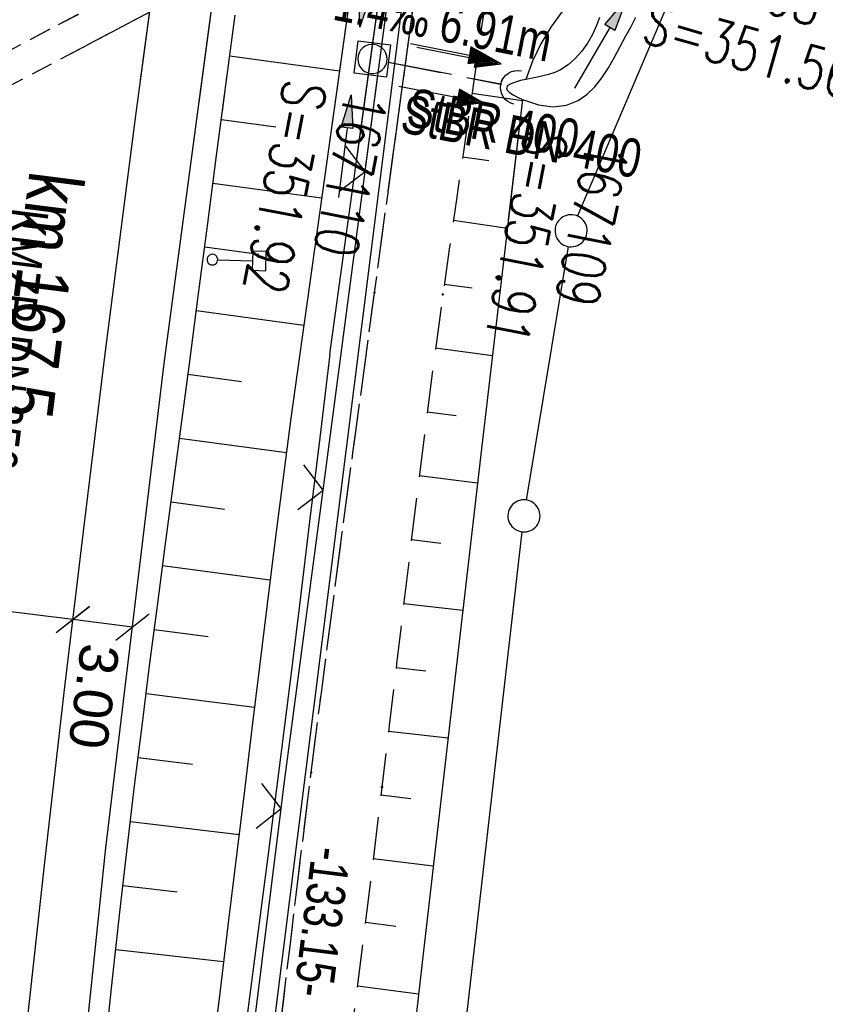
# Model space of a CAD drawing. Extents: x 508885 to 509191, y 457896 to 458644.
# Tile 50 of 58: x 509042 to 509080, y 458506 to 458552. Entities that reach past the tile are written whole.
import ezdxf

# ---------------------------------------------------------------- set-up
doc = ezdxf.new("R2010")
doc.units = 0
doc.header["$LTSCALE"] = 10
doc.header["$MEASUREMENT"] = 0
for name, pattern in [('AUSGEZOGEN', [0]), ('LT00', [0]), ('LT11', [0.3, 0.2, -0.1]), ('LT12', [0.4, 0.3, -0.1]), ('LT17', [0.15, 0.1, -0.05]), ('STRICHLINIE2', [0.375, 0.25, -0.125])]:
    doc.linetypes.add(name, pattern=pattern)
doc.layers.get('0').update_dxf_attribs({"linetype": 'LT00'})
for name, color, linetype in [('--EK_FBR', 1, 'LT00'), ('--EK_Halt-Pfeil', 4, 'LT00'), ('--EK_Haltung', 7, 'STRICHLINIE2'), ('--EK_Haltung-Text', 140, 'LT00'), ('--EK_Schacht-Text', 5, 'LT00'), ('--EL_DFK_AB_L', 21, 'LT00'), ('--EL_Halt-Pfeil', 4, 'LT00'), ('--EL_Haltung', 182, 'STRICHLINIE2'), ('--EL_Haltung-Text', 182, 'LT00'), ('-ST-93-5', 250, 'LT00'), ('ABSTAND', 8, 'LT00'), ('BEMAßUNG', 255, 'Continuous'), ('DFK_AB_L', 21, 'LT00'), ('DFK_GZPKT', 250, 'LT00'), ('DFK_KATASTER', 250, 'LT00'), ('DL', 182, 'LT12'), ('DL_PFEIL', 201, 'LT00'), ('DL_TEXT', 182, 'LT00'), ('PFEIL', 140, 'AUSGEZOGEN'), ('V111_AFBR_BAB', 250, 'LT00'), ('V111_BOESCH', 250, 'LT00'), ('V111_BOSCHUNG', 250, 'LT00'), ('V111_BR_WID', 30, 'LT17'), ('V111_FELDWEG', 250, 'LT11'), ('V111_GRABEN', 250, 'LT00'), ('V111_KA_MULD', 182, 'LT00'), ('V111_LD_MARK', 250, 'LT00'), ('V111_UK_DURCH', 182, 'LT00'), ('V111_ZAUN', 40, 'LT00'), ('V112_AFBR_BAB', 250, 'LT00'), ('V112_BOESCH', 250, 'LT00'), ('V112_BOSCHUNG', 250, 'LT00'), ('V112_BR_WID', 30, 'LT17'), ('V112_FELDWEG', 250, 'LT11'), ('V112_GRABEN', 250, 'LT00'), ('V112_KA_MULD', 182, 'LT00'), ('V112_LD_MARK', 250, 'LT00'), ('V112_SCHILD_K', 1, 'LT00'), ('V112_UK_DURCH', 182, 'LT00'), ('V112_ZAUN', 40, 'LT00')]:
    doc.layers.add(name, color=color, linetype=linetype)
doc.styles.add('Arial', font='ARIAL.TTF')
doc.styles.add('Arial Fett', font='txt', dxfattribs={"width": 0.8})
doc.styles.add('Haltungsbeschriftung', font='ARIAL.TTF', dxfattribs={"width": 0.75})
doc.styles.add('schachtbeschriftung', font='romans.shx', dxfattribs={"width": 0.75, "height": 2})
doc.styles.get("Standard").update_dxf_attribs({"font": 'ARIAL.TTF'})

# ---------------------------------------------------------------- blocks, each defined once
blk = doc.blocks.new('SYMB7010')
at = {"color": 0, "linetype": 'ByBlock'}
for points in [[(-0.031408, 0.499213), (-0.093728, 0.49134), (-0.15457, 0.475719), (-0.212975, 0.452595), (-0.268021, 0.422333), (-0.31884, 0.385411), (-0.36463, 0.342411), (-0.40467, 0.29401), (-0.438329, 0.240973), (-0.465074, 0.184136), (-0.484486, 0.124395), (-0.496256, 0.062692), (-0.5002, 0)], [(0.5002, 0), (0.496256, 0.062692), (0.484485, 0.124395), (0.465074, 0.184136), (0.438329, 0.240973), (0.40467, 0.29401), (0.36463, 0.342411), (0.31884, 0.385411), (0.268021, 0.422333), (0.212975, 0.452595), (0.15457, 0.475719), (0.093728, 0.49134), (0.031408, 0.499213), (-0.031408, 0.499213)], [(-0.5002, 0), (-0.496256, -0.062692), (-0.484486, -0.124395), (-0.465075, -0.184136), (-0.438329, -0.240973), (-0.404671, -0.29401), (-0.36463, -0.342411), (-0.31884, -0.385411), (-0.268021, -0.422333), (-0.212975, -0.452595), (-0.154571, -0.475719), (-0.093728, -0.49134), (-0.031408, -0.499213), (0.031408, -0.499213)], [(0.031408, -0.499213), (0.093728, -0.491341), (0.15457, -0.475719), (0.212975, -0.452595), (0.268021, -0.422333), (0.31884, -0.385411), (0.36463, -0.342411), (0.404671, -0.294011), (0.438329, -0.240974), (0.465075, -0.184136), (0.484486, -0.124395), (0.496256, -0.062692), (0.500201, 0)]]:
    blk.add_lwpolyline(points, dxfattribs=at)
blk = doc.blocks.new('Pfreil3')
at = {"layer": 'PFEIL'}
blk.add_hatch(color=256, dxfattribs=at).paths.add_polyline_path([(-1.549, 0.273), (-1.549, -0.273), (0, 0)])
for p, q in [((-1.549, 0), (-4.831, 0)), ((-1.549, -0.273), (-1.549, 0.273)), ((-1.549, 0.273), (0, 0)), ((0, 0), (-1.549, -0.273))]:
    blk.add_line(p, q, dxfattribs=at)
blk = doc.blocks.new('SYMB1107')
at = {"color": 0, "linetype": 'ByBlock'}
for points in [[(-0.2, 0), (-0.196157, 0.039018), (-0.184776, 0.076537), (-0.166294, 0.111114), (-0.141421, 0.141421), (-0.111114, 0.166294), (-0.076537, 0.184776), (-0.039018, 0.196157), (0, 0.2)], [(0, 0.2), (0.039018, 0.196157), (0.076537, 0.184776), (0.111114, 0.166294), (0.141421, 0.141421), (0.166294, 0.111114), (0.184776, 0.076537), (0.196157, 0.039018), (0.2, 0)]]:
    blk.add_lwpolyline(points, dxfattribs=at)
blk = doc.blocks.new('SYMB0011')
at = {"color": 0, "linetype": 'ByBlock'}
for p, q in [((0.5, 0), (-0.5, 0)), ((0, 0.5), (0, -0.5))]:
    blk.add_line(p, q, dxfattribs=at)
blk = doc.blocks.new('SYMB1263')
at = {"color": 0, "linetype": 'ByBlock'}
for p, q in [((0.014231, 0.098982), (-0.014231, 0.098982)), ((-0.014231, -0.098982), (0.014232, -0.098982))]:
    blk.add_line(p, q, dxfattribs=at)
for points in [[(0, 0.1), (0, 0.75), (0.18, 0.75), (0.18, 1), (-0.18, 1), (-0.18, 0.75), (0, 0.75)], [(-0.014231, 0.098982), (-0.041542, 0.090963), (-0.065486, 0.075575), (-0.084125, 0.054064), (-0.095949, 0.028173), (-0.1, 0)], [(-0.1, 0), (-0.095949, -0.028173), (-0.084125, -0.054064), (-0.065486, -0.075575), (-0.041541, -0.090963), (-0.014231, -0.098982)], [(0.1, 0), (0.095949, 0.028173), (0.084125, 0.054064), (0.065486, 0.075575), (0.041541, 0.090963), (0.014231, 0.098982)], [(0.014232, -0.098982), (0.041542, -0.090963), (0.065486, -0.075575), (0.084125, -0.054064), (0.095949, -0.028173), (0.1, 0)]]:
    blk.add_lwpolyline(points, dxfattribs=at)
blk = doc.blocks.new('SYMB0024')
at = {"color": 0, "linetype": 'ByBlock'}
for p, q in [((-0.5, 0.5), (0, 0)), ((0, 0), (0.5, 0.5))]:
    blk.add_line(p, q, dxfattribs=at)
blk = doc.blocks.new('_Oblique')
at = {"color": 0, "linetype": 'ByBlock', "lineweight": -2}
blk.add_line((-0.5, -0.5), (0.5, 0.5), dxfattribs=at)
blk = doc.blocks.new('SYMB1210')
at = {"color": 0, "linetype": 'ByBlock'}
blk.add_line((0.018815, -0.179014), (0.055623, -0.17119), dxfattribs=at)
for points in [[(-0.2, -0.2), (-0.2, 0.2), (0.2, 0.2), (0.2, -0.2), (-0.2, -0.2)], [(0.018815, 0.179014), (-0.018815, 0.179014), (-0.055623, 0.17119), (-0.09, 0.155885), (-0.120444, 0.133766), (-0.145623, 0.105801), (-0.164438, 0.073213), (-0.176067, 0.037424), (-0.18, 0)], [(0.18, 0), (0.176067, 0.037424), (0.164438, 0.073213), (0.145623, 0.105801), (0.120444, 0.133766), (0.09, 0.155885), (0.055623, 0.17119), (0.018815, 0.179014)], [(-0.18, 0), (-0.176067, -0.037424), (-0.164438, -0.073213), (-0.145623, -0.105801), (-0.120444, -0.133766), (-0.09, -0.155885), (-0.055623, -0.17119), (-0.018815, -0.179014), (0.018815, -0.179014)], [(0.055623, -0.17119), (0.09, -0.155885), (0.120444, -0.133766), (0.145623, -0.105801), (0.164438, -0.073213), (0.176067, -0.037424), (0.18, 0)]]:
    blk.add_lwpolyline(points, dxfattribs=at)
blk = doc.blocks.new('SYMB0070')
at = {"color": 0, "linetype": 'ByBlock'}
for p, q in [((-0.5, 0), (0.2, 0)), ((0.5, 0), (0.2, 0.1)), ((0.2, 0.1), (0.2, 0)), ((0.468, 0), (0.21, 0.086)), ((0.21, 0.086), (0.21, -0.086)), ((0.21, -0.086), (0.468, 0)), ((0.22, -0.072), (0.437, 0)), ((0.23, -0.058), (0.405, 0)), ((0.24, -0.045), (0.374, 0)), ((0.342, 0), (0.25, 0.031)), ((0.25, 0.031), (0.25, -0.031)), ((0.25, -0.031), (0.342, 0)), ((0.26, -0.017), (0.31, 0)), ((0.27, -0.003), (0.279, 0))]:
    blk.add_line(p, q, dxfattribs=at)
for points in [[(0.2, 0), (0.2, -0.1), (0.5, 0)], [(0.437, 0), (0.22, 0.072), (0.22, -0.072)], [(0.405, 0), (0.23, 0.058), (0.23, -0.058)], [(0.374, 0), (0.24, 0.045), (0.24, -0.045)], [(0.31, 0), (0.26, 0.017), (0.26, -0.017)], [(0.279, 0), (0.27, 0.003), (0.27, -0.003)]]:
    blk.add_lwpolyline(points, dxfattribs=at)

msp = doc.modelspace()

# ---------------------------------------------------------------- linework, layer by layer
at = {"layer": '--EK_FBR'}
for points in [[(509033.444, 458322.397), (509033.995, 458344.72), (509034.89, 458369.551), (509035.987, 458394.317), (509037.472, 458418.57), (509039.183, 458442.329), (509041.09, 458464.831), (509043.369, 458488.282), (509045.947, 458513.055), (509048.673, 458535.671), (509051.755, 458558.727), (509055.01, 458581.604), (509058.517, 458604.2), (509062.207, 458626.243), (509064.565, 458639.405)], [(509050.302, 458547.857), (509051.755, 458558.727), (509055.01, 458581.604), (509058.517, 458604.2), (509062.207, 458626.243), (509064.565, 458639.405)]]:
    msp.add_lwpolyline(points, dxfattribs=at)
at = {"layer": '--EK_FBR', "linetype": 'LT11', "flags": 128}
for points in [[(509047.968, 458447.746), (509048.48, 458453.082), (509049.005, 458458.416), (509049.544, 458463.75), (509050.099, 458469.081), (509050.519, 458473.014), (509050.947, 458476.945), (509051.382, 458480.877), (509051.822, 458484.807), (509052.267, 458488.737), (509052.713, 458492.667), (509053.167, 458496.651), (509053.625, 458500.635), (509054.088, 458504.619), (509054.559, 458508.601), (509055.039, 458512.582), (509055.531, 458516.562), (509056.005, 458520.299), (509056.49, 458524.035), (509056.982, 458527.77), (509057.481, 458531.505), (509057.983, 458535.238), (509058.487, 458538.972), (509059.102, 458543.525), (509059.717, 458548.079), (509060.334, 458552.631), (509060.955, 458557.184), (509061.443, 458560.742), (509061.936, 458564.3), (509062.434, 458567.857), (509062.94, 458571.412), (509063.454, 458574.967), (509063.991, 458578.61), (509064.537, 458582.252), (509065.092, 458585.892), (509065.652, 458589.532), (509066.217, 458593.171), (509066.827, 458597.067), (509067.442, 458600.962), (509068.065, 458604.856), (509068.698, 458608.748), (509069.342, 458612.639), (509070, 458616.527), (509070.673, 458620.412), (509071.333, 458624.126), (509072.006, 458627.838), (509072.691, 458631.548), (509073.385, 458635.256), (509074.087, 458638.962), (509074.123, 458639.153)], [(509077.309, 458639.07), (509077.309, 458639.07), (509076.475, 458634.267), (509075.449, 458628.336), (509074.425, 458622.404), (509073.401, 458616.473), (509072.377, 458610.541), (509071.352, 458604.609), (509070.324, 458598.678), (509069.292, 458592.746), (509068.899, 458590.49), (509068.508, 458588.234), (509068.122, 458585.977), (509067.744, 458583.719), (509067.377, 458581.46), (509067.023, 458579.198), (509066.686, 458576.934), (509066.368, 458574.668), (509066.11, 458572.704), (509065.864, 458570.739), (509065.629, 458568.772), (509065.401, 458566.804), (509065.175, 458564.835), (509064.95, 458562.867), (509064.709, 458560.79), (509064.46, 458558.713), (509064.2, 458556.638), (509063.906, 458554.417), (509063.6, 458552.198), (509063.283, 458549.98), (509062.959, 458547.763), (509062.633, 458545.546), (509062.308, 458543.329), (509061.987, 458541.112), (509061.674, 458538.893), (509061.285, 458536.023), (509060.911, 458533.152), (509060.551, 458530.278), (509060.2, 458527.404), (509059.856, 458524.528), (509059.516, 458521.652), (509059.176, 458518.776), (509058.833, 458515.9), (509058.117, 458510.028), (509057.379, 458504.16), (509056.619, 458498.294), (509055.839, 458492.43), (509055.483, 458489.8), (509055.126, 458487.169), (509054.77, 458484.539), (509054.416, 458481.908), (509054.069, 458479.277), (509053.73, 458476.645), (509053.4, 458474.011), (509053.084, 458471.376), (509052.783, 458468.74), (509052.463, 458465.761), (509052.162, 458462.781), (509051.878, 458459.798), (509051.607, 458456.814), (509051.347, 458453.829), (509051.094, 458450.843), (509050.845, 458447.857), (509050.598, 458444.87)]]:
    msp.add_lwpolyline(points, dxfattribs=at)
at = {"layer": '--EK_Haltung'}
msp.add_line((509059.122, 458549.744), (509064.431, 458548.699), dxfattribs=at)
at = {"layer": '--EL_DFK_AB_L'}
msp.add_line((509062.517, 458574.265), (509046.104, 458443.644), dxfattribs=at)
at = {"layer": '--EL_Haltung'}
msp.add_line((509059.122, 458549.744), (509064.431, 458548.699), dxfattribs=at)
at = {"layer": 'BEMAßUNG'}
for p, q in [((509044.406, 458523.718), (509036.329, 458524.714)), ((509047.188, 458523.371), (509044.405, 458523.714))]:
    msp.add_line(p, q, dxfattribs=at)
at = {"layer": 'DFK_AB_L'}
msp.add_line((509062.517, 458574.265), (509046.104, 458443.644), dxfattribs=at)
at = {"layer": 'DFK_KATASTER'}
for p, q in [((509072.837, 458554.039), (509067.954, 458542.56)), ((509065.583, 458529.3), (509067.538, 458541.13)), ((509054.565, 458433.155), (509065.375, 458527.814))]:
    msp.add_line(p, q, dxfattribs=at)
at = {"layer": 'DL'}
msp.add_line((509059.135, 458549.745), (509064.386, 458548.727), dxfattribs=at)
at = {"layer": 'V111_AFBR_BAB'}
msp.add_lwpolyline([(509050.302, 458547.857), (509051.755, 458558.727), (509055.01, 458581.604), (509058.517, 458604.2), (509062.207, 458626.243), (509064.565, 458639.405)], dxfattribs=at)
at = {"layer": 'V111_BOESCH'}
for points in [[(509072.983, 458558.015), (509072.331, 458557.57), (509071.73, 458557.059), (509071.185, 458556.488), (509070.703, 458555.864), (509070.289, 458555.192), (509069.947, 458554.481), (509069.195, 458553.98), (509068.49, 458553.415), (509067.839, 458552.788), (509067.246, 458552.105), (509066.717, 458551.373), (509066.256, 458550.596), (509065.867, 458549.78), (509065.552, 458548.933)], [(509051.389, 458547.445), (509051.549, 458548.66), (509051.987, 458551.939)], [(509065.385, 458547.996), (509064.731, 458542.387)]]:
    msp.add_lwpolyline(points, dxfattribs=at)
at = {"layer": 'V111_BOSCHUNG'}
for p, q in [((509051.732, 458550.04), (509056.853, 458549.341)), ((509063.037, 458548.295), (509065.38, 458547.953)), ((509052.98, 458546.842), (509053.888, 458546.718)), ((509062.601, 458545.327), (509063.817, 458545.149))]:
    msp.add_line(p, q, dxfattribs=at)
at = {"layer": 'V111_BR_WID'}
for p, q in [((509042.471, 458550.826), (509071.435, 458566.01)), ((509044.297, 458550.133), (509070.941, 458564.19))]:
    msp.add_line(p, q, dxfattribs=at)
at = {"layer": 'V111_FELDWEG', "flags": 128}
for points in [[(509059.23, 458544.472), (509059.717, 458548.079), (509060.334, 458552.632), (509060.955, 458557.184), (509061.443, 458560.742), (509061.936, 458564.3), (509062.434, 458567.857), (509062.94, 458571.413), (509063.454, 458574.967), (509063.991, 458578.61), (509064.537, 458582.252), (509065.091, 458585.892), (509065.652, 458589.532), (509066.217, 458593.171), (509066.826, 458597.067), (509067.442, 458600.962), (509068.065, 458604.856), (509068.698, 458608.748), (509069.342, 458612.639), (509070, 458616.527), (509070.673, 458620.412), (509071.333, 458624.126), (509072.006, 458627.838), (509072.691, 458631.548), (509073.385, 458635.256), (509074.087, 458638.962), (509074.123, 458639.153)], [(509077.309, 458639.07), (509076.475, 458634.267), (509075.449, 458628.336), (509074.425, 458622.404), (509073.401, 458616.473), (509072.377, 458610.541), (509071.352, 458604.61), (509070.324, 458598.678), (509069.292, 458592.746), (509068.899, 458590.49), (509068.508, 458588.234), (509068.122, 458585.977), (509067.744, 458583.719), (509067.377, 458581.46), (509067.023, 458579.198), (509066.686, 458576.935), (509066.368, 458574.668), (509066.11, 458572.704), (509065.864, 458570.739), (509065.629, 458568.772), (509065.401, 458566.804), (509065.175, 458564.835), (509064.95, 458562.867), (509064.709, 458560.789), (509064.46, 458558.713), (509064.2, 458556.638), (509063.906, 458554.417), (509063.599, 458552.198), (509063.283, 458549.98), (509062.959, 458547.763), (509062.633, 458545.546), (509062.308, 458543.329), (509062.305, 458543.306)]]:
    msp.add_lwpolyline(points, dxfattribs=at)
at = {"layer": 'V111_GRABEN'}
for points in [[(509071.117, 458639.233), (509068.148, 458621.385), (509063.228, 458593.231), (509059.033, 458564.893), (509056.325, 458545.573)], [(509057.64, 458545.075), (509060.37, 458564.871), (509064.647, 458593.044), (509069.095, 458621.047), (509072.391, 458639.199)], [(509065.552, 458548.933), (509065.301, 458548.876), (509065.059, 458548.809), (509064.851, 458548.731), (509064.703, 458548.643), (509064.641, 458548.541), (509064.677, 458548.435), (509064.79, 458548.323), (509064.959, 458548.208), (509065.164, 458548.098), (509065.385, 458547.996), (509066.136, 458547.744), (509066.821, 458547.66), (509067.441, 458547.732), (509067.993, 458547.952), (509068.397, 458548.234), (509068.762, 458548.593), (509069.093, 458549.013), (509069.399, 458549.476), (509069.684, 458549.967), (509069.956, 458550.47), (509070.22, 458550.967), (509070.457, 458551.405), (509070.678, 458551.835)], [(509068.98, 458551.821), (509068.851, 458551.448), (509068.662, 458551.036), (509068.428, 458550.633), (509068.155, 458550.252), (509067.85, 458549.908), (509067.519, 458549.614), (509067.171, 458549.385), (509066.897, 458549.259), (509066.607, 458549.164), (509066.292, 458549.087), (509065.943, 458549.015), (509065.552, 458548.933)]]:
    msp.add_lwpolyline(points, dxfattribs=at)
at = {"layer": 'V111_LD_MARK'}
msp.add_lwpolyline([(509047.562, 458548.896), (509048.836, 458558.383), (509050.396, 458569.5), (509052.023, 458580.609), (509053.715, 458591.708), (509055.472, 458602.797), (509057.292, 458613.876), (509059.177, 458624.944), (509061.124, 458636.001), (509061.756, 458639.479)], dxfattribs=at)
at = {"layer": 'V111_ZAUN'}
msp.add_line((509058.084, 458544.907), (509060.01, 458559.507), dxfattribs=at)
at = {"layer": 'V112_AFBR_BAB'}
msp.add_lwpolyline([(509033.444, 458322.397), (509033.995, 458344.72), (509034.89, 458369.551), (509035.987, 458394.317), (509037.472, 458418.57), (509039.183, 458442.329), (509041.09, 458464.831), (509043.369, 458488.282), (509045.947, 458513.055), (509048.673, 458535.671), (509051.755, 458558.727), (509055.01, 458581.604), (509058.517, 458604.2), (509062.207, 458626.243), (509064.565, 458639.405)], dxfattribs=at)
at = {"layer": 'V112_BOESCH'}
for points in [[(509072.983, 458558.015), (509072.331, 458557.57), (509071.73, 458557.059), (509071.185, 458556.488), (509070.703, 458555.864), (509070.289, 458555.192), (509069.947, 458554.481), (509069.195, 458553.98), (509068.49, 458553.415), (509067.839, 458552.788), (509067.246, 458552.105), (509066.717, 458551.373), (509066.256, 458550.596), (509065.867, 458549.78), (509065.552, 458548.933)], [(509045.931, 458503.847), (509046.261, 458506.953), (509046.602, 458510.058), (509046.957, 458513.162), (509047.291, 458515.962), (509047.636, 458518.76), (509047.991, 458521.557), (509048.352, 458524.354), (509048.719, 458527.149), (509049.089, 458529.945), (509049.459, 458532.74), (509049.829, 458535.536), (509050.259, 458538.817), (509050.688, 458542.098), (509051.117, 458545.379), (509051.549, 458548.66), (509051.987, 458551.939)], [(509065.385, 458547.996), (509064.458, 458540.048), (509063.533, 458532.1), (509062.609, 458524.152), (509061.689, 458516.203), (509060.774, 458508.253), (509059.864, 458500.303), (509058.961, 458492.353), (509058.065, 458484.401), (509057.179, 458476.447), (509056.302, 458468.493), (509055.763, 458463.543), (509055.23, 458458.593), (509054.705, 458453.643), (509054.189, 458448.69), (509053.686, 458443.737), (509053.196, 458438.783), (509052.722, 458433.828)]]:
    msp.add_lwpolyline(points, dxfattribs=at)
at = {"layer": 'V112_BOSCHUNG'}
for p, q in [((509051.732, 458550.04), (509056.853, 458549.34)), ((509063.037, 458548.295), (509065.38, 458547.953)), ((509051.338, 458547.066), (509053.888, 458546.718)), ((509062.601, 458545.327), (509063.817, 458545.149)), ((509050.948, 458544.091), (509056.02, 458543.399)), ((509062.167, 458542.359), (509064.685, 458541.991)), ((509050.56, 458541.116), (509053.082, 458540.772)), ((509061.742, 458539.382), (509063.04, 458539.199)), ((509050.171, 458538.142), (509055.187, 458537.457)), ((509061.335, 458536.403), (509063.992, 458536.044)), ((509049.78, 458535.167), (509052.277, 458534.826)), ((509060.946, 458533.421), (509062.296, 458533.246)), ((509049.387, 458532.193), (509054.373, 458531.512)), ((509060.571, 458530.437), (509063.3, 458530.098)), ((509048.993, 458529.219), (509051.49, 458528.878)), ((509060.206, 458527.453), (509061.58, 458527.289)), ((509048.599, 458526.235), (509053.612, 458525.571)), ((509059.849, 458524.466), (509062.61, 458524.153)), ((509048.209, 458523.25), (509050.727, 458522.927)), ((509059.496, 458521.487), (509060.88, 458521.33)), ((509047.826, 458520.264), (509052.884, 458519.635)), ((509059.144, 458518.508), (509061.919, 458518.192)), ((509047.453, 458517.287), (509049.989, 458516.972)), ((509058.789, 458515.536), (509060.182, 458515.371)), ((509047.091, 458514.299), (509052.166, 458513.689)), ((509058.429, 458512.566), (509061.23, 458512.217)), ((509046.743, 458511.309), (509049.274, 458511.015)), ((509058.063, 458509.595), (509059.475, 458509.412)), ((509046.409, 458508.318), (509051.442, 458507.753)), ((509057.69, 458506.619), (509060.544, 458506.249))]:
    msp.add_line(p, q, dxfattribs=at)
at = {"layer": 'V112_BR_WID'}
for p, q in [((509002.561, 458529.904), (509071.435, 458566.01)), ((509002.72, 458528.199), (509070.941, 458564.19))]:
    msp.add_line(p, q, dxfattribs=at)
at = {"layer": 'V112_FELDWEG', "flags": 128}
for points in [[(509075.207, 457898.869), (509074.801, 457900.932), (509074.318, 457903.466), (509073.848, 457906.002), (509073.386, 457908.54), (509072.931, 457911.08), (509072.478, 457913.619), (509072.026, 457916.16), (509071.572, 457918.699), (509071.111, 457921.238), (509070.643, 457923.775), (509070.181, 457926.225), (509069.71, 457928.674), (509069.234, 457931.122), (509068.756, 457933.57), (509068.278, 457936.017), (509067.802, 457938.465), (509067.332, 457940.913), (509066.869, 457943.363), (509066.417, 457945.815), (509065.978, 457948.269), (509065.524, 457950.902), (509065.085, 457953.537), (509064.659, 457956.175), (509064.241, 457958.814), (509063.829, 457961.455), (509063.421, 457964.096), (509063.012, 457966.737), (509062.601, 457969.377), (509062.109, 457972.494), (509061.611, 457975.61), (509061.11, 457978.725), (509060.61, 457981.841), (509060.112, 457984.957), (509059.62, 457988.073), (509059.136, 457991.191), (509058.664, 457994.311), (509058.184, 457997.579), (509057.717, 458000.849), (509057.26, 458004.12), (509056.812, 458007.393), (509056.369, 458010.666), (509055.931, 458013.94), (509055.493, 458017.214), (509054.769, 458022.614), (509054.044, 458028.013), (509053.316, 458033.412), (509052.587, 458038.811), (509051.858, 458044.211), (509051.129, 458049.613), (509050.769, 458052.287), (509050.413, 458054.961), (509050.064, 458057.637), (509049.726, 458060.313), (509049.403, 458062.991), (509049.096, 458065.671), (509048.812, 458068.352), (509048.551, 458071.035), (509048.319, 458073.721), (509048.119, 458076.409), (509047.991, 458078.433), (509047.879, 458080.457), (509047.782, 458082.483), (509047.697, 458084.51), (509047.62, 458086.537), (509047.55, 458088.564), (509047.482, 458090.592), (509047.356, 458094.433), (509047.233, 458098.274), (509047.115, 458102.114), (509047.004, 458105.955), (509046.92, 458109.058), (509046.84, 458112.16), (509046.761, 458115.263), (509046.683, 458118.366), (509046.603, 458121.469), (509046.52, 458124.572), (509046.432, 458127.675), (509046.321, 458131.306), (509046.202, 458134.936), (509046.08, 458138.566), (509045.956, 458142.196), (509045.833, 458145.827), (509045.713, 458149.457), (509045.624, 458152.279), (509045.536, 458155.101), (509045.448, 458157.923), (509045.357, 458160.745), (509045.262, 458163.567), (509045.16, 458166.389), (509045.049, 458169.21), (509044.913, 458172.358), (509044.765, 458175.506), (509044.608, 458178.653), (509044.445, 458181.8), (509044.277, 458184.947), (509044.107, 458188.094), (509043.937, 458191.241), (509043.77, 458194.388), (509043.608, 458197.535), (509043.407, 458201.625), (509043.217, 458205.715), (509043.034, 458209.806), (509042.858, 458213.897), (509042.686, 458217.988), (509042.517, 458222.079), (509042.357, 458225.975), (509042.198, 458229.871), (509042.045, 458233.768), (509041.897, 458237.664), (509041.758, 458241.561), (509041.627, 458245.529), (509041.504, 458249.498), (509041.39, 458253.467), (509041.283, 458257.436), (509041.182, 458261.405), (509041.084, 458265.374), (509040.896, 458273.402), (509040.72, 458281.43), (509040.558, 458289.458), (509040.498, 458292.64), (509040.442, 458295.823), (509040.393, 458299.005), (509040.351, 458302.187), (509040.319, 458305.37), (509040.298, 458308.552), (509040.291, 458311.735), (509040.299, 458314.917), (509040.329, 458318.608), (509040.38, 458322.298), (509040.45, 458325.988), (509040.537, 458329.678), (509040.639, 458333.368), (509040.753, 458337.058), (509040.879, 458340.747), (509041.014, 458344.436), (509041.152, 458348.01), (509041.298, 458351.584), (509041.453, 458355.157), (509041.619, 458358.73), (509041.797, 458362.302), (509041.989, 458365.873), (509042.181, 458369.196), (509042.383, 458372.519), (509042.594, 458375.841), (509042.811, 458379.163), (509043.032, 458382.485), (509043.255, 458385.806), (509043.478, 458389.128), (509043.697, 458392.45), (509043.912, 458395.777), (509044.125, 458399.104), (509044.337, 458402.431), (509044.551, 458405.758), (509044.768, 458409.084), (509044.992, 458412.41), (509045.225, 458415.735), (509045.468, 458419.06), (509045.769, 458422.954), (509046.085, 458426.847), (509046.416, 458430.739), (509046.757, 458434.629), (509047.109, 458438.52), (509047.467, 458442.409), (509047.968, 458447.746), (509048.48, 458453.082), (509049.005, 458458.416), (509049.544, 458463.75), (509050.099, 458469.081), (509050.519, 458473.014), (509050.947, 458476.945), (509051.382, 458480.877), (509051.822, 458484.807), (509052.267, 458488.737), (509052.713, 458492.667), (509053.167, 458496.651), (509053.625, 458500.635), (509054.088, 458504.619), (509054.559, 458508.601), (509055.039, 458512.582), (509055.531, 458516.562), (509056.005, 458520.299), (509056.49, 458524.035), (509056.982, 458527.77), (509057.481, 458531.505), (509057.983, 458535.238), (509058.487, 458538.972), (509059.102, 458543.525), (509059.717, 458548.079), (509060.334, 458552.631), (509060.955, 458557.184), (509061.443, 458560.742), (509061.936, 458564.3), (509062.434, 458567.857), (509062.94, 458571.412), (509063.454, 458574.967), (509063.991, 458578.61), (509064.537, 458582.252), (509065.092, 458585.892), (509065.652, 458589.532), (509066.217, 458593.171), (509066.827, 458597.067), (509067.442, 458600.962), (509068.065, 458604.856), (509068.698, 458608.748), (509069.342, 458612.639), (509070, 458616.527), (509070.673, 458620.412), (509071.333, 458624.126), (509072.006, 458627.838), (509072.691, 458631.548), (509073.385, 458635.256), (509074.087, 458638.962), (509074.123, 458639.153)], [(509077.309, 458639.07), (509076.475, 458634.267), (509075.449, 458628.336), (509074.425, 458622.404), (509073.401, 458616.473), (509072.377, 458610.541), (509071.352, 458604.609), (509070.324, 458598.678), (509069.292, 458592.746), (509068.899, 458590.49), (509068.508, 458588.234), (509068.122, 458585.977), (509067.744, 458583.719), (509067.377, 458581.46), (509067.023, 458579.198), (509066.686, 458576.934), (509066.368, 458574.668), (509066.11, 458572.704), (509065.864, 458570.739), (509065.629, 458568.772), (509065.401, 458566.804), (509065.175, 458564.835), (509064.95, 458562.867), (509064.709, 458560.79), (509064.46, 458558.713), (509064.2, 458556.638), (509063.906, 458554.417), (509063.6, 458552.198), (509063.283, 458549.98), (509062.959, 458547.763), (509062.633, 458545.546), (509062.308, 458543.329), (509061.987, 458541.112), (509061.674, 458538.893), (509061.285, 458536.023), (509060.911, 458533.152), (509060.551, 458530.278), (509060.2, 458527.404), (509059.856, 458524.528), (509059.516, 458521.652), (509059.176, 458518.776), (509058.833, 458515.9), (509058.117, 458510.028), (509057.379, 458504.16), (509056.619, 458498.294), (509055.839, 458492.43), (509055.483, 458489.8), (509055.126, 458487.169), (509054.77, 458484.539), (509054.416, 458481.908), (509054.069, 458479.277), (509053.73, 458476.645), (509053.4, 458474.011), (509053.084, 458471.376), (509052.783, 458468.74), (509052.463, 458465.761), (509052.162, 458462.781), (509051.878, 458459.798), (509051.607, 458456.814), (509051.347, 458453.829), (509051.094, 458450.843), (509050.845, 458447.857), (509050.598, 458444.87), (509050.349, 458441.884), (509050.072, 458438.612), (509049.792, 458435.34), (509049.512, 458432.068), (509049.233, 458428.796), (509048.957, 458425.524), (509048.688, 458422.251), (509048.428, 458418.978), (509048.176, 458415.689), (509047.934, 458412.398), (509047.698, 458409.108), (509047.466, 458405.817), (509047.237, 458402.525), (509047.008, 458399.234), (509046.777, 458395.942), (509046.542, 458392.651), (509046.323, 458389.643), (509046.101, 458386.636), (509045.881, 458383.629), (509045.664, 458380.621), (509045.454, 458377.613), (509045.254, 458374.605), (509045.067, 458371.596), (509044.895, 458368.586), (509044.743, 458365.575), (509044.639, 458363.241), (509044.546, 458360.907), (509044.46, 458358.572), (509044.379, 458356.237), (509044.301, 458353.901), (509044.223, 458351.566), (509044.141, 458349.23), (509044.054, 458346.895), (509043.959, 458344.56), (509043.863, 458342.418), (509043.761, 458340.277), (509043.656, 458338.135), (509043.553, 458335.994), (509043.454, 458333.853), (509043.363, 458331.711), (509043.284, 458329.57), (509043.219, 458327.427), (509043.173, 458325.285), (509043.148, 458323.222), (509043.138, 458321.159), (509043.141, 458319.095), (509043.151, 458317.032), (509043.164, 458314.968), (509043.187, 458311.376), (509043.21, 458307.784), (509043.234, 458304.192), (509043.263, 458300.601), (509043.299, 458297.009), (509043.344, 458293.418), (509043.399, 458289.827), (509043.454, 458286.852), (509043.517, 458283.878), (509043.583, 458280.903), (509043.652, 458277.929), (509043.721, 458274.954), (509043.787, 458271.98), (509043.849, 458269.005), (509043.903, 458266.03), (509043.944, 458263.389), (509043.981, 458260.749), (509044.016, 458258.108), (509044.052, 458255.468), (509044.093, 458252.827), (509044.14, 458250.187), (509044.197, 458247.547), (509044.266, 458244.908), (509044.351, 458242.269), (509044.448, 458239.755), (509044.559, 458237.242), (509044.68, 458234.73), (509044.81, 458232.217), (509044.945, 458229.705), (509045.083, 458227.193), (509045.22, 458224.68), (509045.354, 458222.168), (509045.53, 458218.718), (509045.696, 458215.268), (509045.856, 458211.817), (509046.012, 458208.367), (509046.166, 458204.916), (509046.32, 458201.466), (509046.477, 458198.015), (509046.7, 458193.269), (509046.931, 458188.523), (509047.169, 458183.778), (509047.413, 458179.032), (509047.662, 458174.287), (509047.914, 458169.542), (509048.065, 458166.708), (509048.215, 458163.875), (509048.36, 458161.041), (509048.497, 458158.207), (509048.624, 458155.372), (509048.738, 458152.537), (509048.836, 458149.702), (509048.908, 458147.215), (509048.968, 458144.727), (509049.019, 458142.239), (509049.064, 458139.75), (509049.107, 458137.262), (509049.149, 458134.774), (509049.194, 458132.285), (509049.244, 458129.797), (509049.303, 458127.309), (509049.37, 458124.88), (509049.447, 458122.451), (509049.53, 458120.023), (509049.62, 458117.594), (509049.694, 458115.666), (509049.766, 458113.737), (509049.833, 458111.809), (509049.89, 458109.88), (509049.933, 458107.951), (509049.958, 458106.022), (509049.963, 458104.335), (509049.957, 458102.647), (509049.942, 458100.959), (509049.924, 458099.272), (509049.908, 458097.584), (509049.897, 458095.897), (509049.897, 458094.21), (509049.911, 458092.523), (509049.945, 458090.837), (509050.005, 458089.07), (509050.088, 458087.304), (509050.191, 458085.538), (509050.31, 458083.773), (509050.442, 458082.009), (509050.584, 458080.245), (509050.732, 458078.481), (509050.884, 458076.717), (509051.142, 458073.73), (509051.402, 458070.743), (509051.666, 458067.758), (509051.937, 458064.773), (509052.216, 458061.79), (509052.506, 458058.808), (509052.809, 458055.827), (509053.127, 458052.849), (509053.462, 458049.872), (509053.851, 458046.616), (509054.26, 458043.361), (509054.687, 458040.109), (509055.13, 458036.859), (509055.586, 458033.61), (509056.051, 458030.362), (509056.523, 458027.115), (509057, 458023.868), (509057.479, 458020.622), (509057.957, 458017.376), (509058.514, 458013.571), (509059.067, 458009.765), (509059.619, 458005.96), (509060.171, 458002.154), (509060.726, 457998.349), (509061.285, 457994.545), (509062.2, 457988.396), (509063.129, 457982.25), (509064.071, 457976.105), (509065.023, 457969.961), (509065.503, 457966.894), (509065.986, 457963.827), (509066.476, 457960.761), (509066.974, 457957.697), (509067.482, 457954.634), (509068.001, 457951.573), (509068.534, 457948.515), (509069.075, 457945.497), (509069.627, 457942.482), (509070.189, 457939.468), (509070.756, 457936.455), (509071.327, 457933.443), (509071.897, 457930.43), (509072.465, 457927.417), (509073.026, 457924.403), (509073.5, 457921.819), (509073.97, 457919.235), (509074.438, 457916.65), (509074.906, 457914.065), (509075.377, 457911.481), (509075.852, 457908.897), (509076.335, 457906.316), (509076.827, 457903.736), (509077.331, 457901.158), (509077.806, 457898.8)]]:
    msp.add_lwpolyline(points, dxfattribs=at)
at = {"layer": 'V112_GRABEN'}
for points in [[(509071.117, 458639.233), (509068.148, 458621.385), (509063.228, 458593.231), (509059.033, 458564.893), (509054.985, 458536.012), (509054.588, 458533.12), (509054.204, 458530.225), (509053.833, 458527.329), (509053.47, 458524.432), (509053.115, 458521.534), (509052.763, 458518.636), (509052.414, 458515.737), (509052.063, 458512.838), (509051.679, 458509.69), (509051.294, 458506.543), (509050.909, 458503.396)], [(509056.405, 458536.115), (509060.37, 458564.871), (509064.647, 458593.044), (509069.095, 458621.047), (509072.391, 458639.199)], [(509065.552, 458548.933), (509065.301, 458548.876), (509065.059, 458548.809), (509064.851, 458548.731), (509064.703, 458548.643), (509064.641, 458548.541), (509064.677, 458548.435), (509064.79, 458548.323), (509064.959, 458548.208), (509065.164, 458548.098), (509065.385, 458547.996), (509066.136, 458547.744), (509066.821, 458547.66), (509067.441, 458547.732), (509067.993, 458547.952), (509068.397, 458548.234), (509068.762, 458548.593), (509069.093, 458549.013), (509069.399, 458549.476), (509069.684, 458549.967), (509069.956, 458550.47), (509070.22, 458550.967), (509070.457, 458551.405), (509070.678, 458551.835)], [(509068.98, 458551.821), (509068.851, 458551.448), (509068.662, 458551.036), (509068.428, 458550.633), (509068.155, 458550.252), (509067.85, 458549.908), (509067.519, 458549.614), (509067.171, 458549.385), (509066.897, 458549.259), (509066.607, 458549.164), (509066.292, 458549.087), (509065.943, 458549.015), (509065.552, 458548.933)], [(509056.405, 458536.115), (509055.932, 458532.205), (509055.458, 458528.296), (509054.98, 458524.387), (509054.497, 458520.478), (509054.007, 458516.571), (509053.509, 458512.664), (509053.106, 458509.556), (509052.699, 458506.448), (509052.291, 458503.341)]]:
    msp.add_lwpolyline(points, dxfattribs=at)
at = {"layer": 'V112_LD_MARK'}
msp.add_lwpolyline([(509035.73, 458433.591), (509036.333, 458441.408), (509036.965, 458449.222), (509037.625, 458457.035), (509038.312, 458464.845), (509039.037, 458472.777), (509039.791, 458480.706), (509040.573, 458488.633), (509041.385, 458496.556), (509042.227, 458504.476), (509043.101, 458512.393), (509044.006, 458520.306), (509044.944, 458528.216), (509045.915, 458536.121), (509047.342, 458547.256), (509048.836, 458558.383), (509050.396, 458569.5), (509052.023, 458580.609), (509053.715, 458591.708), (509055.472, 458602.797), (509057.292, 458613.875), (509059.177, 458624.944), (509061.124, 458636.001), (509061.756, 458639.479)], dxfattribs=at)
at = {"layer": 'V112_ZAUN'}
for p, q in [((509058.049, 458544.636), (509060.01, 458559.507)), ((509056.087, 458529.764), (509058.049, 458544.636))]:
    msp.add_line(p, q, dxfattribs=at)
for points in [[(509054.133, 458514.892), (509054.262, 458515.927), (509056.087, 458529.764)], [(509052.286, 458500.006), (509052.331, 458500.4), (509054.133, 458514.892)]]:
    msp.add_lwpolyline(points, dxfattribs=at)

# ---------------------------------------------------------------- block references
at = {"layer": '--EK_Halt-Pfeil', "xscale": 4.000000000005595, "yscale": 4, "zscale": 4, "rotation": 348.8549499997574}
msp.add_blockref('SYMB0070', (509061.584, 458548.24), dxfattribs=at)
at = {"layer": '--EL_Halt-Pfeil', "xscale": 4.000000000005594, "yscale": 4, "zscale": 4, "rotation": 348.8549499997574}
msp.add_blockref('SYMB0070', (509062.428, 458550.047), dxfattribs=at)
at = {"layer": 'BEMAßUNG', "xscale": 1.4, "yscale": 1.4, "zscale": 1.4}
for p, rotation in [((509044.406, 458523.718), 352.96910333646), ((509044.405, 458523.714), 172.9691033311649), ((509047.188, 458523.371), 352.9691033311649)]:
    msp.add_blockref('_Oblique', p, dxfattribs=dict(at, rotation=rotation))
at = {"layer": 'DFK_GZPKT', "xscale": 1.500000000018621, "yscale": 1.5, "zscale": 1.5, "rotation": 264.7377099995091}
for p in [(509067.66, 458541.869), (509065.46, 458528.56)]:
    msp.add_blockref('SYMB7010', p, dxfattribs=at)
at = {"layer": 'DL_PFEIL', "xscale": 4.000000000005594, "yscale": 4, "zscale": 4, "rotation": 348.8549499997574}
msp.add_blockref('SYMB0070', (509062.127, 458550.222), dxfattribs=at)
at = {"layer": 'PFEIL'}
for p, rotation in [((509057.8, 458551.368), 261.5566478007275), ((509070.242, 458552.701), 59.91705484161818), ((509057.395, 458548.211), 83.04251007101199)]:
    msp.add_blockref('Pfreil3', p, dxfattribs=dict(at, rotation=rotation))
at = {"layer": 'V111_KA_MULD', "xscale": 3.800000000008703, "yscale": 3.799999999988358, "zscale": 3.8, "rotation": 263.2753}
msp.add_blockref('SYMB1210', (509058.387, 458549.89), dxfattribs=at)
at = {"layer": 'V111_UK_DURCH', "xscale": 3.999999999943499, "yscale": 3.999999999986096, "zscale": 4, "rotation": 77.45428310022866}
msp.add_blockref('SYMB1107', (509065.167, 458548.554), dxfattribs=at)
at = {"layer": 'V111_ZAUN', "xscale": 2.099999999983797, "yscale": 2.099999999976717, "zscale": 2.1, "rotation": 82.48702999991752}
msp.add_blockref('SYMB0024', (509058.049, 458544.636), dxfattribs=at)
at = {"layer": 'V112_FELDWEG', "xscale": 0.1000000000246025, "yscale": 0.09999999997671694, "zscale": 0.1, "rotation": 268.4925099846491}
for p in [(509058.487, 458538.972), (509061.674, 458538.893), (509055.531, 458516.562), (509058.833, 458515.9)]:
    msp.add_blockref('SYMB0011', p, dxfattribs=at)
at = {"layer": 'V112_KA_MULD', "xscale": 3.799999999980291, "yscale": 3.799999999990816, "zscale": 3.8, "rotation": 263.2753392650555}
msp.add_blockref('SYMB1210', (509058.387, 458549.89), dxfattribs=at)
at = {"layer": 'V112_SCHILD_K', "xscale": 2.500000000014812, "yscale": 2.5, "zscale": 2.5, "rotation": 268.4925100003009}
msp.add_blockref('SYMB1263', (509050.92, 458540.521), dxfattribs=at)
at = {"layer": 'V112_UK_DURCH', "xscale": 4.000000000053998, "yscale": 4.000000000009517, "zscale": 4, "rotation": 77.63223829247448}
msp.add_blockref('SYMB1107', (509065.167, 458548.554), dxfattribs=at)
at = {"layer": 'V112_ZAUN', "yscale": 2.099999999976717, "zscale": 2.1}
for p, xscale, rotation in [((509058.049, 458544.636), 2.099999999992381, 82.48753000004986), ((509056.087, 458529.764), 2.099999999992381, 82.48753000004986), ((509054.133, 458514.892), 2.099999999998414, 82.9092699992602)]:
    msp.add_blockref('SYMB0024', p, dxfattribs=dict(at, xscale=xscale, rotation=rotation))

# ---------------------------------------------------------------- texts
at = {"layer": '--EK_Haltung-Text', "style": 'Haltungsbeschriftung', "width": 0.75}
for s, rotation, p in [('1.4‰ 6.91m', -11.145, (509056.476, 458551.737)), ('KMZR DN 350', -97.219, (509041.499, 458542.995))]:
    msp.add_text(s, height=1.8, rotation=rotation, dxfattribs=at).set_placement(p)
at = {"layer": '--EK_Schacht-Text', "style": 'schachtbeschriftung', "width": 0.75}
for s, rotation, p in [('167108', -15.7178, (509071.637, 458553.488)), ('S=351.56', -15.7178, (509070.857, 458550.716)), ('S=351.92', -101.145, (509054.306, 458549.018)), ('167110', -101.145, (509057.132, 458548.461)), ('S=351.91', -101.1346, (509065.565, 458546.692)), ('167109', -101.1346, (509068.391, 458546.136))]:
    msp.add_text(s, height=2, rotation=rotation, dxfattribs=at).set_placement(p)
at = {"layer": '--EL_Haltung-Text', "style": 'Haltungsbeschriftung', "width": 0.75}
msp.add_text('StBR DN 400', height=1.8, rotation=-11.145, dxfattribs=at).set_placement((509059.626, 458546.491))
at = {"layer": '-ST-93-5', "style": 'Arial Fett', "width": 0.8}
msp.add_text('km 167.5', height=2.5, rotation=-97.23, dxfattribs=at).set_placement((509042.397, 458544.713))
at = {"layer": 'ABSTAND', "width": 0.75}
msp.add_text(' -133.15-', height=1.8, rotation=-97.1616, dxfattribs=at).set_placement((509055.66, 458513.7))
at = {"layer": 'BEMAßUNG', "insert": (509045.381, 458520.133), "char_height": 1.8, "attachment_point": 5, "rotation": 262.9691, "style": 'Arial'}
msp.add_mtext('\\A1;3.00', dxfattribs=at)
at = {"layer": 'DL_TEXT', "style": 'Haltungsbeschriftung', "width": 0.75}
msp.add_text('StBR 400', height=1.8, rotation=-11.145, dxfattribs=at).set_placement((509059.902, 458546.793))

doc.saveas('drawing.dxf')
